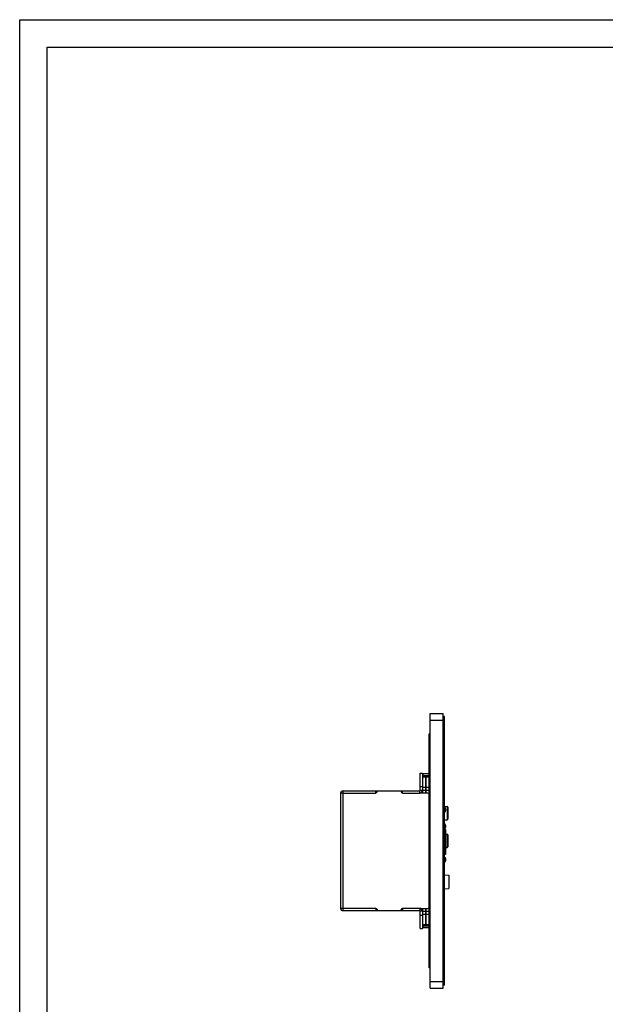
# Model space of a CAD drawing. Header units: millimetres. Extents: x 2497 to 3553, y 296 to 1027.
# Tile 2 of 6: x 2497 to 2761, y 583 to 1027. Entities that reach past the tile are written whole.
import ezdxf

# ---------------------------------------------------------------- set-up
doc = ezdxf.new("R2010")
doc.units = ezdxf.units.MM
doc.layers.add('3GANG-COVER-DXF_CONTINUOUS_LINE', color=7, linetype='Continuous')

msp = doc.modelspace()

# ---------------------------------------------------------------- linework, layer by layer
for points in [[(2496.52, 1026.9), (3552.58, 1026.9), (3552.58, 295.64), (2496.52, 295.64)], [(3540.17, 308.05), (2508.93, 308.05), (2508.93, 1014.49), (3540.17, 1014.49)]]:
    msp.add_lwpolyline(points, close=True)
at = {"layer": '3GANG-COVER-DXF_CONTINUOUS_LINE', "color": 7, "linetype": 'Continuous'}
for p, q in [((2681.59, 589.93), (2681.59, 713.83)), ((2681.59, 713.83), (2687.39, 713.83)), ((2681.59, 713.83), (2687.39, 713.83)), ((2687.39, 589.93), (2687.39, 713.83)), ((2688.09, 712.43), (2687.39, 712.43)), ((2688.09, 591.33), (2688.09, 712.43)), ((2681.59, 710.83), (2688.09, 710.83)), ((2681.09, 599.08), (2681.09, 704.68)), ((2681.59, 704.68), (2681.09, 704.68)), ((2681.59, 701.68), (2681.09, 701.68)), ((2677.09, 679.08), (2677.09, 686.88)), ((2677.09, 686.88), (2678.09, 686.88)), ((2678.09, 686.88), (2678.09, 679.08)), ((2678.09, 686.33), (2678.39, 686.63)), ((2678.09, 685.88), (2679.59, 685.88)), ((2678.09, 685.3), (2679.59, 685.3)), ((2678.39, 685.88), (2678.39, 686.63)), ((2681.09, 686.63), (2678.39, 686.63)), ((2679.59, 685.88), (2679.59, 677.88)), ((2679.59, 677.88), (2679.59, 685.88)), ((2679.59, 685.88), (2681.09, 685.88)), ((2679.59, 685.3), (2681.09, 685.3)), ((2677.09, 680.88), (2678.09, 680.88)), ((2679.59, 680.47), (2678.09, 680.47)), ((2681.09, 680.47), (2679.59, 680.47)), ((2641.09, 677.88), (2641.09, 625.88)), ((2642.29, 677.88), (2641.09, 677.88)), ((2641.18, 678.13), (2641.8, 677.88)), ((2642.29, 624.88), (2642.29, 678.88)), ((2642.29, 678.88), (2676.89, 678.88)), ((2642.29, 677.88), (2657.09, 677.88)), ((2657.09, 677.88), (2657.09, 678.88)), ((2657.29, 677.88), (2657.09, 677.88)), ((2657.79, 678.88), (2657.29, 677.88)), ((2668.89, 677.88), (2668.39, 678.88)), ((2669.09, 677.88), (2668.89, 677.88)), ((2669.09, 677.88), (2669.09, 678.88)), ((2669.09, 677.88), (2676.89, 677.88)), ((2676.89, 677.88), (2676.89, 678.88)), ((2680.59, 677.88), (2676.89, 677.88)), ((2678.09, 679.08), (2677.09, 679.08)), ((2678.09, 679.05), (2678.09, 677.88)), ((2679.59, 679.05), (2678.09, 679.05)), ((2681.09, 679.05), (2679.59, 679.05)), ((2688.09, 671.88), (2689.29, 671.88)), ((2689.29, 671.88), (2689.29, 665.88)), ((2689.59, 671.58), (2689.59, 666.18)), ((2688.09, 665.88), (2689.29, 665.88)), ((2688.14, 660.8), (2688.09, 660.8)), ((2688.09, 660.65), (2688.49, 660.65)), ((2688.14, 660.8), (2688.14, 660.65)), ((2688.19, 661.45), (2688.49, 661.45)), ((2688.19, 660.65), (2688.19, 661.45)), ((2688.49, 661.25), (2688.19, 661.25)), ((2688.49, 660.85), (2688.19, 660.85)), ((2688.49, 661.45), (2688.49, 650.2)), ((2688.49, 659.38), (2689.29, 659.38)), ((2689.29, 659.38), (2689.29, 653.38)), ((2689.59, 659.08), (2689.59, 653.68)), ((2688.49, 653.38), (2689.29, 653.38)), ((2688.09, 651), (2688.49, 651)), ((2688.19, 650.2), (2688.19, 651)), ((2688.19, 650.8), (2688.49, 650.8)), ((2688.19, 650.4), (2688.49, 650.4)), ((2688.49, 650.2), (2688.19, 650.2)), ((2688.09, 640.97), (2689.99, 640.87)), ((2689.99, 640.87), (2689.99, 634.89)), ((2688.09, 634.79), (2689.99, 634.89)), ((2642.29, 625.88), (2641.09, 625.88)), ((2641.8, 625.88), (2641.18, 625.63)), ((2657.09, 625.88), (2642.29, 625.88)), ((2642.29, 624.88), (2676.89, 624.88)), ((2657.09, 625.88), (2657.29, 625.88)), ((2657.09, 625.88), (2657.09, 624.88)), ((2657.29, 625.88), (2657.79, 624.88)), ((2668.39, 624.88), (2668.89, 625.88)), ((2669.09, 625.88), (2668.89, 625.88)), ((2676.89, 625.88), (2669.09, 625.88)), ((2669.09, 625.88), (2669.09, 624.88)), ((2676.89, 625.88), (2680.59, 625.88)), ((2676.89, 625.88), (2676.89, 624.88)), ((2678.09, 624.68), (2677.09, 624.68)), ((2677.09, 616.88), (2677.09, 624.68)), ((2677.09, 622.88), (2678.09, 622.88)), ((2678.09, 625.88), (2678.09, 624.71)), ((2678.09, 624.71), (2679.59, 624.71)), ((2678.09, 624.68), (2678.09, 616.88)), ((2678.09, 623.3), (2679.59, 623.3)), ((2679.59, 625.88), (2679.59, 617.88)), ((2679.59, 617.88), (2679.59, 625.88)), ((2679.59, 624.71), (2681.09, 624.71)), ((2679.59, 623.3), (2681.09, 623.3)), ((2679.59, 618.47), (2678.09, 618.47)), ((2679.59, 617.88), (2678.09, 617.88)), ((2678.39, 617.13), (2678.39, 617.88)), ((2681.09, 618.47), (2679.59, 618.47)), ((2681.09, 617.88), (2679.59, 617.88)), ((2677.09, 616.88), (2678.09, 616.88)), ((2678.09, 617.43), (2678.39, 617.13)), ((2681.09, 617.13), (2678.39, 617.13)), ((2681.59, 602.08), (2681.09, 602.08)), ((2681.59, 599.08), (2681.09, 599.08)), ((2681.59, 592.93), (2688.09, 592.93)), ((2688.09, 591.33), (2687.39, 591.33)), ((2681.59, 589.93), (2687.39, 589.93))]:
    msp.add_line(p, q, dxfattribs=at)
for centre, radius, start, end in [((2642.29, 677.68), 1.2, 176.2291, 180), ((2642.29, 677.68), 1.2, 90, 170.3968), ((2676.89, 679.08), 1.2, 270, 0), ((2676.89, 679.08), 0.2, 270, 0), ((2680.59, 677.38), 0.5, 0, 90), ((2687.19, 670.38), 1.5, 306.8823, 52.5), ((2689.29, 671.58), 0.3, 0, 90), ((2687.19, 662.88), 1.5, 306.8823, 53.1177), ((2689.29, 666.18), 0.3, 270, 0), ((2687.84, 660.8), 0.3, 0, 33.4408), ((2689.29, 659.08), 0.3, 0, 90), ((2687.19, 655.38), 1.5, 330.078, 29.922), ((2689.29, 653.68), 0.3, 270, 0), ((2687.19, 647.88), 1.5, 306.8823, 53.1177), ((2642.29, 626.08), 1.2, 180, 183.7709), ((2642.29, 626.08), 1.2, 189.6032, 270), ((2676.89, 624.68), 1.2, 0, 90), ((2676.89, 624.68), 0.2, 0, 90), ((2680.59, 626.38), 0.5, 270, 0)]:
    msp.add_arc(centre, radius, start, end, dxfattribs=at)

doc.saveas('drawing.dxf')
